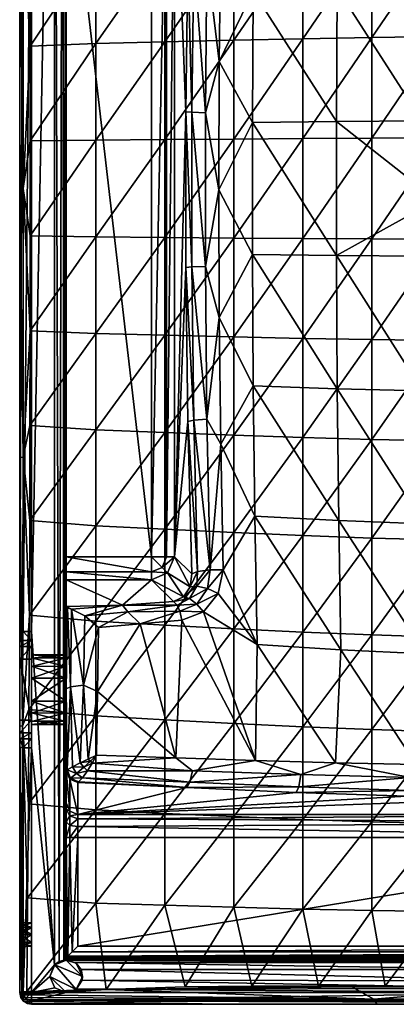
# Model space of a CAD drawing. Header units: inches. Extents: x -455 to 0, y -662 to 38.
# Tile 1 of 5: x -455 to -293, y -662 to -239. Entities that reach past the tile are written whole.
import ezdxf

# ---------------------------------------------------------------- set-up
doc = ezdxf.new("R2010")
doc.units = ezdxf.units.IN
doc.header["$MEASUREMENT"] = 0
doc.layers.add('Layer 1', color=7, linetype='Continuous')

# ---------------------------------------------------------------- blocks, each defined once
blk = doc.blocks.new('Tsunami 70')
at = {"color": 9, "true_color": 0xc0c0c0}
mesh = blk.add_polyface(dxfattribs=at)
corners = [(-455, -513.76, -67.43), (-455, -311.75, -10.04), (-455, -427.21, -6.83), (-455, -508.3, -69.58), (-422.34, -456.47, -15.93), (-422.34, -415.3, -19.71), (-392.73, -416.51, -34.75), (-450.69, -454.18, -2.42), (-450.59, -413.51, -4.89), (-392.73, -458.02, -29.57), (-422.34, -497.43, -10.89), (-450.83, -494.78, 0.83), (-363.12, -417.64, -48.76), (-392.73, -499.15, -22.71), (-363.12, -459.45, -42.29), (-453.56, -427.12, -4.27), (-453.76, -542.51, 5.21), (-388.54, -469.81, -108.41), (-381.19, -477.15, -66.73), (-382.9, -411.77, -76.4), (-435, -476.23, -114.33), (-398.39, -479.65, -108.41), (-398.39, -476.23, -114.33), (-435, -479.65, -108.41), (-435, -469.81, -116.67), (-398.39, -469.81, -116.67), (-393.85, -474.35, -114.33), (-391.96, -469.81, -114.33), (-391.53, -476.67, -109.09), (-381.85, -482.67, -63.21), (-379.02, -482.35, -59.05), (-373.32, -475.42, -58.82), (-378.7, -476.15, -61.77), (-380.29, -411.18, -71.26), (-374.66, -410.74, -68.32), (-440, 18.19, -131.67), (-440, -644.91, -131.67), (-438, -643.48, -131.25), (-436.08, -642.89, -129.78), (-436.46, 18.19, -130.21), (-435.28, -642.09, -128.32), (-435, -641.81, -126.67), (-435, 18.19, -126.67)]
mesh.append_faces([[corners[k] for k in face] for face in [(0, 1, 2), (1, 0, 3), (4, 5, 6), (7, 8, 5), (9, 4, 6), (10, 4, 9), (11, 7, 4), (9, 6, 12), (5, 4, 7), (13, 9, 14), (15, 8, 7), (11, 15, 7), (15, 16, 2), (17, 18, 19), (20, 21, 22), (20, 23, 21), (20, 22, 24), (25, 24, 22), (25, 26, 27), (22, 21, 28), (26, 28, 17), (25, 22, 26), (27, 26, 17), (26, 22, 28), (29, 17, 28), (29, 18, 17), (30, 31, 32), (31, 33, 32), (19, 18, 32), (31, 34, 33), (33, 19, 32), (35, 36, 37), (37, 38, 39), (38, 40, 39), (40, 41, 42)]], dxfattribs={"color": 9})
mesh = blk.add_polyface(dxfattribs=at)
corners = [(-455, -117.84, -74.87), (-455, -508.3, -69.58), (-455, -505.78, -74.87), (-455, -502.16, -126.67), (-455, -121.46, -126.67), (-453.54, -501.91, -130.21), (-450, -501.81, -131.67), (-450, -121.81, -131.67), (-453.54, -121.71, -130.21), (-435, -469.81, -116.67), (-435, 18.19, -126.67), (-435, -641.81, -126.67), (-440, 18.19, -131.67), (-440, -644.91, -131.67), (-392.73, -332.8, -39.94), (-363.12, -290.57, -55.26), (-363.12, -333.05, -55.26), (-392.73, -290.81, -39.94), (-422.34, -332.54, -23.52), (-422.34, -373.97, -22.25), (-450.52, -372.84, -6.52), (-450.49, -332.12, -7.34), (-392.73, -374.74, -38.21), (-422.34, -291.08, -23.52), (-422.34, -415.3, -19.71), (-450.59, -413.51, -4.89), (-392.73, -416.51, -34.75), (-363.12, -375.45, -53.09), (-453.5, -311.75, -7.44), (-453.56, -427.12, -4.27), (-455, -427.21, -6.83), (-455, -311.75, -10.04), (-398.39, -469.81, -116.67), (-435, -153.81, -116.67), (-382.9, -411.77, -76.4), (-383.75, -345.65, -81.24), (-388.54, -469.81, -108.41), (-383.76, -278.91, -81.28), (-391.96, -469.81, -114.33), (-391.97, -153.81, -114.33), (-388.54, -153.81, -108.41), (-381.09, -345.45, -76.02), (-375.33, -345.31, -73.09), (-381.09, -279.11, -76.06), (-374.66, -410.74, -68.32), (-369.4, -367.18, -72.9), (-380.29, -411.18, -71.26)]
mesh.append_faces([[corners[k] for k in face] for face in [(0, 1, 2), (2, 3, 4), (5, 6, 7), (5, 8, 3), (9, 10, 11), (12, 6, 13), (14, 15, 16), (17, 14, 18), (19, 18, 14), (20, 21, 18), (22, 19, 14), (23, 18, 21), (24, 19, 22), (25, 20, 19), (22, 14, 16), (26, 24, 22), (18, 19, 20), (26, 22, 27), (19, 24, 25), (20, 28, 21), (20, 29, 28), (29, 30, 31), (29, 31, 28), (25, 29, 20), (9, 32, 33), (34, 35, 36), (35, 37, 36), (38, 39, 32), (36, 40, 38), (41, 42, 43), (44, 42, 41), (35, 41, 37), (45, 42, 44), (34, 46, 35), (46, 41, 35), (41, 46, 44)]], dxfattribs={"color": 9})
mesh = blk.add_polyface(dxfattribs=at)
corners = [(-455, -115.31, -69.58), (-455, -508.3, -69.58), (-455, -117.84, -74.87), (-455, -196.25, -6.82), (-455, -311.75, -10.04), (-455, -109.86, -67.43), (-435, 18.19, -126.67), (-435, -469.81, -116.67), (-435, -153.81, -116.67), (-354.14, -171.26, -69.18), (-367.7, -148.29, -59.34), (-368.76, -202.61, -67.87), (-354.82, -227.14, -77.05), (-369.4, -257.32, -72.95), (-450, -121.81, -131.67), (-450, -501.81, -131.67), (-440, 18.19, -131.67), (-363.12, -248.16, -53.09), (-392.73, -248.88, -38.21), (-363.12, -205.98, -48.76), (-392.73, -207.11, -34.75), (-363.12, -164.17, -42.29), (-333.51, -204.98, -61.26), (-333.51, -247.53, -66.37), (-333.51, -162.89, -53.65), (-422.34, -167.14, -15.93), (-392.73, -165.6, -29.57), (-422.34, -208.32, -19.71), (-450.7, -169.32, -2.45), (-450.59, -209.97, -4.89), (-422.34, -249.65, -22.25), (-450.53, -250.69, -6.52), (-453.56, -196.23, -4.25), (-453.5, -311.75, -7.44), (-383.76, -278.91, -81.28), (-382.91, -212.45, -76.47), (-388.54, -153.81, -108.41), (-380.3, -213.04, -71.33), (-375.34, -279.26, -73.12), (-374.67, -213.47, -68.39), (-381.09, -279.11, -76.06), (-381.19, -146.46, -66.73), (-373.32, -148.2, -58.82), (-378.7, -147.47, -61.77), (-438, -643.48, -131.25), (-436.46, 18.19, -130.21), (-435.28, -642.09, -128.32)]
mesh.append_faces([[corners[k] for k in face] for face in [(0, 1, 2), (3, 4, 5), (0, 5, 4), (6, 7, 8), (9, 10, 11), (11, 12, 9), (12, 11, 13), (14, 15, 16), (17, 18, 19), (19, 20, 21), (17, 22, 23), (24, 22, 19), (25, 26, 27), (21, 24, 19), (26, 20, 27), (28, 25, 29), (27, 20, 30), (19, 22, 17), (27, 29, 25), (20, 26, 21), (20, 18, 30), (29, 27, 31), (30, 31, 27), (18, 20, 19), (31, 32, 29), (32, 33, 3), (32, 28, 29), (34, 35, 36), (37, 38, 39), (40, 37, 35), (37, 41, 35), (11, 42, 39), (13, 11, 39), (43, 37, 39), (16, 44, 45), (46, 6, 45)]], dxfattribs={"color": 9})
mesh = blk.add_polyface(dxfattribs=at)
corners = [(-455, -311.75, -10.04), (-455, -508.3, -69.58), (-455, -115.31, -69.58), (-455, -121.46, -126.67), (-455, -117.84, -74.87), (-455, -505.78, -74.87), (-455, -502.16, -126.67), (-453.54, -121.71, -130.21), (-450, -121.81, -131.67), (-453.54, -501.91, -130.21), (-319.02, -283.1, -95.99), (-354.82, -227.14, -77.05), (-355.14, -283.53, -80.99), (-369.4, -257.32, -72.95), (-369.62, -312.36, -74.62), (-355.14, -340.09, -80.99), (-363.12, -290.57, -55.26), (-333.51, -247.53, -66.37), (-333.51, -290.35, -68.92), (-363.12, -248.16, -53.09), (-392.73, -290.81, -39.94), (-422.34, -249.65, -22.25), (-392.73, -248.88, -38.21), (-422.34, -291.08, -23.52), (-450.53, -250.69, -6.52), (-450.5, -291.4, -7.34), (-422.34, -332.54, -23.52), (-363.12, -333.05, -55.26), (-450.49, -332.12, -7.34), (-392.73, -332.8, -39.94), (-453.5, -311.75, -7.44), (-455, -196.25, -6.82), (-453.56, -196.23, -4.25), (-398.39, -469.81, -116.67), (-398.39, -153.81, -116.67), (-435, -153.81, -116.67), (-388.54, -153.81, -108.41), (-388.54, -469.81, -108.41), (-383.76, -278.91, -81.28), (-391.97, -153.81, -114.33), (-391.96, -469.81, -114.33), (-375.34, -279.26, -73.12), (-375.33, -345.31, -73.09), (-381.09, -279.11, -76.06), (-381.09, -345.45, -76.02), (-382.91, -212.45, -76.47), (-374.67, -213.47, -68.39), (-380.3, -213.04, -71.33)]
mesh.append_faces([[corners[k] for k in face] for face in [(0, 1, 2), (3, 4, 5), (3, 6, 7), (8, 7, 9), (10, 11, 12), (13, 12, 11), (12, 13, 14), (14, 15, 12), (16, 17, 18), (19, 16, 20), (21, 22, 23), (19, 17, 16), (22, 20, 23), (24, 21, 25), (26, 23, 20), (16, 18, 27), (23, 25, 21), (20, 22, 19), (25, 23, 28), (29, 20, 16), (30, 0, 31), (24, 30, 32), (30, 25, 28), (25, 30, 24), (33, 34, 35), (36, 37, 38), (33, 39, 34), (39, 40, 36), (13, 41, 14), (14, 41, 42), (43, 42, 41), (44, 43, 38), (38, 43, 45), (46, 41, 13), (47, 43, 41)]], dxfattribs={"color": 9})
mesh = blk.add_polyface(dxfattribs=at)
corners = [(-264.62, -292.01, -128.74), (-256.51, -281.34, -128.74), (-262.64, -283.91, -121.67), (-254.94, -289.91, -131.67), (-261.91, -282.84, -116.2), (-267.69, -291.58, -115.32), (-255.57, -276.81, -121.67), (-268, -292.46, -121.67), (-354.82, -227.14, -77.05), (-318.73, -225.91, -91.28), (-354.14, -171.26, -69.18), (-244.87, -224.4, -108.86), (-281.64, -167.91, -91.64), (-282.1, -224.96, -102.21), (-318.13, -169.36, -81.9), (-282.33, -282.77, -107.51), (-319.02, -283.1, -95.99), (-256, -271.61, -112.38), (-267.85, -283.93, -110.9), (-274.84, -299.62, -109.89), (-274.28, -203.53, -79.82), (-303.89, -204.15, -71.78), (-274.28, -161.04, -70.49), (-333.51, -204.98, -61.26), (-303.89, -161.84, -63.19), (-244.66, -160.57, -75.1), (-333.51, -162.89, -53.65), (-303.89, -290.17, -80.41), (-274.28, -246.6, -86.06), (-274.28, -290.03, -89.19), (-244.66, -203.16, -84.89), (-303.89, -247, -77.53), (-333.51, -247.53, -66.37), (-253.25, -290.33, -93.51), (-333.51, -290.35, -68.92), (-254.33, -274.18, -114.05), (-265.53, -285.67, -112.63)]
mesh.append_faces([[corners[k] for k in face] for face in [(0, 1, 2), (1, 0, 3), (4, 5, 2), (2, 6, 4), (2, 5, 7), (8, 9, 10), (11, 12, 13), (13, 14, 9), (15, 9, 16), (17, 11, 13), (14, 10, 9), (13, 18, 17), (19, 18, 15), (13, 12, 14), (18, 13, 15), (9, 8, 16), (15, 13, 9), (20, 21, 22), (21, 23, 24), (20, 22, 25), (24, 22, 21), (24, 23, 26), (27, 28, 29), (30, 28, 20), (21, 31, 32), (20, 31, 21), (21, 32, 23), (28, 31, 20), (33, 29, 28), (31, 27, 34), (31, 28, 27), (32, 31, 34), (35, 18, 36), (36, 4, 35), (35, 17, 18), (4, 36, 5)]], dxfattribs={"color": 9})
mesh = blk.add_polyface(dxfattribs=at)
corners = [(-259.09, -296.5, -131.67), (-254.94, -289.91, -131.67), (-264.62, -292.01, -128.74), (-268.54, -302.57, -128.74), (-272.5, -311.81, -121.67), (-269.57, -311.81, -128.74), (-271.3, -301.79, -121.67), (-268, -292.46, -121.67), (-262.5, -311.81, -131.67), (-261.69, -303.93, -131.67), (-262.64, -283.91, -121.67), (-271.22, -301.23, -114.76), (-267.69, -291.58, -115.32), (-272.5, -311.81, -114.52), (-274.84, -299.62, -109.89), (-282.33, -282.77, -107.51), (-276.1, -316.84, -109.7), (-319.02, -283.1, -95.99), (-355.14, -283.53, -80.99), (-319.02, -340.51, -95.99), (-261.42, -320.35, -131.67), (-252.5, -311.81, -131.67), (-274.28, -290.03, -89.19), (-303.89, -333.45, -80.41), (-303.89, -290.17, -80.41), (-253.25, -290.33, -93.51), (-259.72, -303.99, -92.71), (-274.28, -333.58, -89.19), (-333.51, -290.35, -68.92), (-333.51, -333.27, -68.92), (-272.44, -314.09, -114.53), (-272.27, -316.37, -114.56), (-268.54, -321.04, -128.74), (-272.15, -300.38, -111.65), (-265.53, -285.67, -112.63), (-273.34, -316.53, -111.46), (-267.85, -283.93, -110.9)]
mesh.append_faces([[corners[k] for k in face] for face in [(0, 1, 2), (3, 4, 5), (4, 3, 6), (2, 7, 6), (5, 8, 9), (7, 2, 10), (3, 2, 6), (3, 9, 0), (2, 3, 0), (3, 5, 9), (11, 7, 12), (6, 11, 13), (11, 6, 7), (4, 6, 13), (14, 15, 16), (15, 17, 16), (17, 18, 19), (17, 19, 16), (20, 21, 8), (21, 9, 8), (22, 23, 24), (25, 26, 22), (26, 27, 22), (28, 24, 29), (30, 4, 13), (31, 4, 30), (5, 32, 8), (33, 12, 34), (16, 33, 14), (13, 33, 35), (35, 33, 16), (33, 13, 11), (35, 30, 13), (34, 36, 14), (14, 33, 34), (33, 11, 12)]], dxfattribs={"color": 9})
mesh = blk.add_polyface(dxfattribs=at)
corners = [(-261.58, -347.25, -111.72), (-268.92, -332.09, -112.14), (-271.49, -333.32, -110.39), (-273.34, -316.53, -111.46), (-276.1, -316.84, -109.7), (-269.96, -326.67, -114.97), (-272.27, -316.37, -114.56), (-265.51, -335.97, -115.7), (-355.14, -340.09, -80.99), (-319.02, -340.51, -95.99), (-355.14, -283.53, -80.99), (-282.1, -398.65, -102.21), (-282.33, -340.84, -107.51), (-318.73, -397.71, -91.28), (-369.62, -312.36, -74.62), (-369.4, -367.18, -72.9), (-253.45, -333.03, -93.48), (-274.28, -377.01, -86.06), (-274.28, -333.58, -89.19), (-363.12, -375.45, -53.09), (-333.51, -333.27, -68.92), (-333.51, -376.09, -66.37), (-333.51, -290.35, -68.92), (-363.12, -333.05, -55.26), (-303.89, -376.62, -77.53), (-303.89, -333.45, -80.41), (-274.28, -290.03, -89.19), (-392.73, -374.74, -38.21), (-303.89, -290.17, -80.41), (-272.5, -311.81, -121.67), (-271.3, -321.83, -121.67), (-268, -331.16, -121.67), (-262.64, -339.71, -121.67), (-268.54, -321.04, -128.74), (-264.62, -331.61, -128.74), (-269.57, -311.81, -128.74), (-272.44, -314.09, -114.53), (-375.33, -345.31, -73.09)]
mesh.append_faces([[corners[k] for k in face] for face in [(0, 1, 2), (1, 3, 2), (3, 4, 2), (5, 6, 3), (5, 1, 7), (1, 5, 3), (8, 9, 10), (9, 11, 12), (12, 11, 0), (9, 12, 4), (4, 12, 2), (2, 12, 0), (9, 8, 13), (8, 14, 15), (16, 17, 18), (19, 20, 21), (22, 20, 23), (18, 24, 25), (18, 25, 26), (27, 23, 19), (20, 28, 25), (20, 25, 21), (23, 20, 19), (21, 25, 24), (29, 6, 30), (5, 30, 6), (30, 5, 31), (7, 32, 31), (31, 5, 7), (33, 31, 34), (31, 33, 30), (30, 35, 29), (33, 35, 30), (34, 31, 32), (3, 6, 36), (15, 14, 37)]], dxfattribs={"color": 9})
mesh = blk.add_polyface(dxfattribs=at)
corners = [(-318.73, -397.71, -91.28), (-318.13, -454.26, -81.9), (-281.64, -455.7, -91.64), (-354.82, -396.48, -77.05), (-354.14, -452.36, -69.18), (-353.09, -507.39, -57.42), (-367.7, -475.33, -59.34), (-355.14, -340.09, -80.99), (-282.1, -398.65, -102.21), (-244.64, -456.56, -97.55), (-369.4, -367.18, -72.9), (-319.02, -340.51, -95.99), (-368.75, -421.52, -67.81), (-280.96, -511.49, -75.88), (-317.21, -509.72, -67.9), (-333.51, -418.64, -61.26), (-303.89, -376.62, -77.53), (-303.89, -419.47, -71.78), (-363.12, -417.64, -48.76), (-333.51, -376.09, -66.37), (-274.28, -377.01, -86.06), (-274.28, -333.58, -89.19), (-274.28, -420.09, -79.82), (-333.51, -460.72, -53.65), (-363.12, -459.45, -42.29), (-392.73, -416.51, -34.75), (-363.12, -375.45, -53.09), (-303.89, -461.78, -63.19), (-274.28, -462.57, -70.49), (-392.73, -458.02, -29.57), (-303.89, -503.35, -51.82), (-333.51, -502.17, -43.56), (-363.12, -500.75, -33.72), (-373.32, -475.42, -58.82), (-374.41, -483.45, -56.44), (-374.66, -410.74, -68.32)]
mesh.append_faces([[corners[k] for k in face] for face in [(0, 1, 2), (3, 4, 1), (5, 4, 6), (0, 7, 3), (8, 2, 9), (2, 8, 0), (10, 3, 7), (0, 8, 11), (0, 3, 1), (3, 10, 12), (1, 13, 2), (12, 4, 3), (1, 4, 14), (4, 12, 6), (15, 16, 17), (18, 19, 15), (20, 16, 21), (22, 17, 20), (15, 23, 24), (25, 26, 18), (20, 17, 16), (19, 16, 15), (26, 19, 18), (27, 22, 28), (23, 17, 27), (29, 18, 24), (22, 27, 17), (17, 23, 15), (18, 15, 24), (27, 28, 30), (27, 31, 23), (24, 23, 32), (33, 34, 6), (12, 10, 35), (12, 33, 6), (35, 33, 12)]], dxfattribs={"color": 9})
mesh = blk.add_polyface(dxfattribs=at)
corners = [(-455, -539.86, -67.43), (-455, -513.76, -67.43), (-455, -427.21, -6.83), (-455, -542.36, 2.75), (-450, -513.37, -86.76), (-435, -511.91, -81.49), (-435, -513.19, -86.57), (-450, -511.91, -81.85), (-450, -513.19, -76.77), (-435, -513.37, -76.58), (-450, -516.89, -90.24), (-435, -516.89, -73.1), (-435, -476.23, -114.33), (-435, -575.43, -109.27), (-435, -479.65, -108.41), (-435, -469.81, -116.67), (-435, -578.09, -115.52), (-435, -516.73, -90.3), (-435, -531.81, -91.67), (-435, -521.81, -91.67), (-435, -491.1, -43.52), (-435, -521.81, -71.67), (-451.02, -535.3, 4.84), (-450.83, -494.78, 0.83), (-422.34, -497.43, -10.89), (-453.76, -542.51, 5.21), (-453.56, -427.12, -4.27), (-435, -526.47, -37.92), (-434.42, -491.71, -40.04), (-450, -505.78, -74.87), (-450, -521.81, -91.67), (-450, -501.81, -131.67), (-450, -508.3, -69.58), (-450, -513.76, -67.43), (-455, -505.78, -74.87), (-455, -508.3, -69.58), (-453.54, -501.91, -130.21), (-455, -502.16, -126.67)]
mesh.append_faces([[corners[k] for k in face] for face in [(0, 1, 2), (2, 3, 0), (4, 5, 6), (7, 8, 9), (5, 4, 7), (4, 6, 10), (8, 11, 9), (7, 9, 5), (12, 13, 14), (15, 16, 12), (14, 17, 6), (18, 19, 14), (14, 5, 9), (19, 17, 14), (6, 5, 14), (9, 20, 14), (20, 11, 21), (9, 11, 20), (22, 23, 24), (3, 2, 25), (23, 25, 26), (27, 28, 20), (7, 4, 29), (8, 7, 29), (30, 31, 10), (8, 32, 33), (4, 31, 29), (4, 10, 31), (29, 32, 8), (1, 33, 32), (34, 35, 29), (1, 32, 35), (35, 32, 29), (34, 29, 36), (31, 36, 29), (37, 34, 36)]], dxfattribs={"color": 9})
mesh = blk.add_polyface(dxfattribs=at)
corners = [(-353.09, -507.39, -57.42), (-369.82, -485.54, -56.41), (-376.14, -493.42, -52.28), (-353.84, -557.19, -42.63), (-385.42, -497.01, -47.9), (-317.21, -509.72, -67.9), (-354.14, -452.36, -69.18), (-367.7, -475.33, -59.34), (-244.31, -512.53, -80.72), (-281.64, -455.7, -91.64), (-280.96, -511.49, -75.88), (-318.13, -454.26, -81.9), (-284.89, -558.9, -57.18), (-319.44, -558.15, -50.81), (-388, -556.11, -33.2), (-363.12, -500.75, -33.72), (-392.73, -499.15, -22.71), (-363.12, -459.45, -42.29), (-274.28, -462.57, -70.49), (-274.28, -504.24, -58.15), (-303.89, -503.35, -51.82), (-303.89, -461.78, -63.19), (-333.51, -502.17, -43.56), (-333.51, -460.72, -53.65), (-274.28, -544.85, -42.85), (-303.89, -543.97, -37.73), (-333.51, -542.8, -31.05), (-363.12, -541.39, -23.1), (-392.73, -539.81, -14.19), (-384.64, -486.98, -59.07), (-382.14, -487.7, -55.47), (-379.02, -482.35, -59.05), (-381.85, -482.67, -63.21), (-381.19, -477.15, -66.73), (-378.7, -476.15, -61.77), (-379, -490.08, -52.95), (-387.47, -490.53, -51.77), (-386.27, -493.19, -49.3), (-374.41, -483.45, -56.44), (-373.32, -475.42, -58.82)]
mesh.append_faces([[corners[k] for k in face] for face in [(0, 1, 2), (2, 3, 0), (3, 2, 4), (5, 6, 0), (7, 1, 0), (8, 9, 10), (10, 11, 5), (10, 5, 12), (5, 0, 13), (14, 3, 4), (15, 16, 17), (18, 19, 20), (21, 20, 22), (23, 22, 15), (24, 25, 19), (25, 26, 20), (26, 27, 22), (25, 20, 19), (27, 28, 15), (20, 26, 22), (22, 27, 15), (28, 16, 15), (29, 30, 31), (32, 29, 31), (33, 32, 34), (35, 30, 36), (2, 37, 4), (35, 36, 37), (37, 2, 35), (1, 35, 2), (1, 7, 38), (38, 31, 30), (1, 38, 35), (35, 38, 30), (32, 31, 34), (31, 38, 39)]], dxfattribs={"color": 9})
mesh = blk.add_polyface(dxfattribs=at)
corners = [(-403.32, -498.55, -40.43), (-421.22, -500.13, -32.82), (-421.61, -527.59, -28.18), (-388, -556.11, -33.2), (-385.42, -497.01, -47.9), (-422.34, -538.1, -4.63), (-422.34, -497.43, -10.89), (-392.73, -499.15, -22.71), (-392.73, -458.02, -29.57), (-392.73, -539.81, -14.19), (-422.34, -456.47, -15.93), (-450.83, -494.78, 0.83), (-451.02, -535.3, 4.84), (-398.39, -479.65, -108.41), (-435, -479.65, -108.41), (-410.91, -490.62, -46.2), (-389.03, -489.02, -55.3), (-435, -491.1, -43.52), (-432.73, -492.26, -36.94), (-434.42, -491.71, -40.04), (-381.85, -482.67, -63.21), (-391.53, -476.67, -109.09), (-384.64, -486.98, -59.07), (-427.02, -495.2, -33.01), (-408.57, -493.42, -41.25), (-387.47, -490.53, -51.77), (-386.27, -493.19, -49.3), (-382.14, -487.7, -55.47), (-427.63, -524.9, -28.4), (-435, -526.47, -37.92), (-433.16, -525.55, -32.21), (-428.99, -558.24, -22.77), (-425.55, -556.59, -22.26), (-434.61, -561.2, -28.72)]
mesh.append_faces([[corners[k] for k in face] for face in [(0, 1, 2), (2, 3, 0), (3, 4, 0), (5, 6, 7), (7, 6, 8), (9, 5, 7), (10, 6, 11), (5, 12, 6), (13, 14, 15), (15, 16, 13), (14, 17, 15), (18, 17, 19), (18, 15, 17), (20, 21, 22), (13, 22, 21), (16, 22, 13), (15, 23, 24), (16, 15, 25), (24, 25, 15), (4, 26, 0), (24, 0, 26), (23, 15, 18), (0, 24, 1), (23, 1, 24), (25, 24, 26), (27, 16, 25), (22, 16, 27), (28, 2, 1), (29, 30, 19), (30, 28, 18), (31, 28, 30), (2, 28, 32), (1, 23, 28), (28, 23, 18), (30, 18, 19), (30, 29, 33)]], dxfattribs={"color": 9})
mesh = blk.add_polyface(dxfattribs=at)
corners = [(-455, -626.81, -101.67), (-455, -628.81, -97.67), (-450, -626.81, -101.67), (-450, -628.81, -105.67), (-450, -628.81, -97.67), (-455, -656.81, 18.46), (-455, -631.81, -96.67), (-455, -545.31, -69.58), (-455, -539.86, -67.43), (-455, -628.81, -105.67), (-455, -551.46, -126.67), (-455, -542.36, 2.75), (-455, -547.84, -74.87), (-455, -631.81, -106.67), (-455, -656.81, -126.67), (-453.54, -656.81, -130.21), (-450, -551.81, -131.67), (-453.54, -551.71, -130.21), (-450, -656.81, -131.67), (-435, -641.81, -126.67), (-435, -590.2, -121.67), (-435, -469.81, -116.67), (-435, -641.81, -121.67), (-440, -644.91, -131.67), (-451.28, -575.73, 9.61), (-422.34, -578.43, 2.83), (-451.58, -616.07, 15.14), (-453.76, -542.51, 5.21), (-454.1, -656.46, 20.57), (-435, -561.7, -31.43), (-435, -575.43, -109.27), (-433.54, -578.91, -108.66), (-433.54, -565.18, -30.82), (-433.54, -590.2, -118.13), (-433.54, -585.14, -116.96), (-435, -578.09, -115.52), (-435, -583.58, -120.13), (-433.54, -580.94, -113.44), (-432.52, -639.33, -117.35), (-434.33, -641.14, -119.17)]
mesh.append_faces([[corners[k] for k in face] for face in [(0, 1, 2), (0, 2, 3), (1, 4, 2), (5, 6, 7), (5, 7, 8), (0, 9, 10), (8, 11, 5), (7, 6, 12), (10, 9, 13), (13, 14, 10), (12, 0, 10), (1, 12, 6), (1, 0, 12), (15, 16, 17), (15, 18, 16), (15, 17, 14), (10, 14, 17), (19, 20, 21), (22, 20, 19), (23, 16, 18), (24, 25, 26), (24, 26, 27), (5, 11, 28), (26, 28, 27), (27, 28, 11), (29, 30, 31), (29, 31, 32), (20, 33, 34), (35, 31, 30), (36, 37, 35), (35, 37, 31), (34, 36, 20), (36, 34, 37), (38, 33, 39), (22, 39, 20), (39, 33, 20)]], dxfattribs={"color": 9})
mesh = blk.add_polyface(dxfattribs=at)
corners = [(-450, -540.25, -76.58), (-435, -541.71, -81.85), (-435, -540.43, -76.77), (-450, -541.71, -81.49), (-435, -540.25, -86.76), (-435, -575.43, -109.27), (-435, -476.23, -114.33), (-435, -578.09, -115.52), (-435, -469.81, -116.67), (-435, -590.2, -121.67), (-435, -583.58, -120.13), (-435, -561.7, -31.43), (-435, -531.81, -71.67), (-435, -536.88, -73.04), (-435, -536.73, -90.24), (-435, -531.81, -91.67), (-450, -501.81, -131.67), (-450, -551.81, -131.67), (-440, -644.91, -131.67), (-451.02, -535.3, 4.84), (-422.34, -538.1, -4.63), (-451.28, -575.73, 9.61), (-453.76, -542.51, 5.21), (-434.9, -561.45, -30.06), (-435, -526.47, -37.92), (-434.61, -561.2, -28.72), (-433.16, -525.55, -32.21), (-432.33, -559.93, -24.85), (-433.54, -565.18, -30.82), (-433.46, -564.97, -29.65), (-433.21, -564.76, -28.5), (-450, -539.86, -67.43), (-450, -545.31, -69.58), (-450, -547.84, -74.87), (-450, -540.43, -86.57), (-450, -536.88, -90.3), (-455, -551.46, -126.67), (-453.54, -551.71, -130.21), (-455, -547.84, -74.87), (-455, -539.86, -67.43), (-455, -545.31, -69.58)]
mesh.append_faces([[corners[k] for k in face] for face in [(0, 1, 2), (1, 0, 3), (3, 4, 1), (5, 6, 7), (8, 9, 10), (5, 11, 2), (8, 10, 7), (12, 13, 11), (13, 2, 11), (5, 1, 4), (2, 1, 5), (4, 14, 5), (14, 15, 5), (16, 17, 18), (19, 20, 21), (21, 22, 19), (11, 23, 24), (23, 25, 24), (26, 25, 27), (28, 23, 11), (23, 29, 25), (25, 29, 30), (28, 29, 23), (0, 31, 32), (33, 17, 34), (33, 0, 32), (34, 3, 33), (3, 0, 33), (35, 34, 17), (36, 37, 38), (33, 38, 37), (37, 17, 33), (38, 33, 32), (39, 40, 31), (38, 32, 40), (40, 32, 31)]], dxfattribs={"color": 9})
mesh = blk.add_polyface(dxfattribs=at)
corners = [(-435, -531.81, -91.67), (-450, -531.81, -91.67), (-435, -521.81, -91.67), (-450, -521.81, -91.67), (-435, -531.81, -71.67), (-435, -521.81, -71.67), (-450, -521.81, -71.67), (-450, -531.81, -71.67), (-435, -516.89, -73.1), (-450, -516.73, -73.04), (-450, -516.89, -90.24), (-435, -516.73, -90.3), (-435, -513.19, -86.57), (-450, -513.19, -76.77), (-435, -536.73, -90.24), (-450, -536.88, -90.3), (-450, -541.71, -81.49), (-450, -540.43, -86.57), (-435, -540.25, -86.76), (-450, -536.73, -73.1), (-435, -536.88, -73.04), (-435, -540.43, -76.77), (-450, -540.25, -76.58), (-435, -526.47, -37.92), (-435, -561.7, -31.43), (-435, -491.1, -43.52), (-435, -575.43, -109.27), (-435, -479.65, -108.41), (-451.02, -535.3, 4.84), (-453.76, -542.51, 5.21), (-450.83, -494.78, 0.83), (-450, -539.86, -67.43), (-450, -551.81, -131.67), (-450, -501.81, -131.67), (-450, -513.76, -67.43), (-455, -513.76, -67.43), (-455, -539.86, -67.43)]
mesh.append_faces([[corners[k] for k in face] for face in [(0, 1, 2), (1, 3, 2), (4, 5, 6), (6, 7, 4), (5, 8, 9), (3, 10, 11), (12, 11, 10), (3, 11, 2), (9, 6, 5), (13, 9, 8), (0, 14, 15), (16, 17, 18), (7, 19, 20), (21, 20, 19), (7, 20, 4), (22, 21, 19), (17, 14, 18), (15, 1, 0), (17, 15, 14), (23, 4, 24), (25, 4, 23), (26, 0, 27), (25, 5, 4), (28, 29, 30), (22, 19, 31), (19, 7, 31), (32, 33, 1), (6, 31, 7), (6, 34, 31), (9, 13, 34), (6, 9, 34), (3, 1, 33), (1, 15, 32), (31, 34, 35), (35, 36, 31)]], dxfattribs={"color": 9})
mesh = blk.add_polyface(dxfattribs=at)
corners = [(-280.96, -511.49, -75.88), (-284.89, -558.9, -57.18), (-250.36, -559.4, -61.34), (-317.21, -509.72, -67.9), (-319.44, -558.15, -50.81), (-353.09, -507.39, -57.42), (-353.84, -557.19, -42.63), (-303.89, -543.97, -37.73), (-274.28, -544.85, -42.85), (-303.89, -583.45, -21), (-274.28, -584.2, -24.68), (-333.51, -542.8, -31.05), (-333.51, -582.45, -16.18), (-363.12, -541.39, -23.1), (-363.12, -581.25, -10.46), (-303.89, -621.58, -1.72), (-333.51, -620.94, 0.95), (-363.12, -620.17, 4.12), (-430, -636.81, -116.67), (-145, -590.2, -116.67), (-430, -590.2, -116.67), (-241.03, -573.47, -69.37), (-288.85, -572.55, -64.16), (-430, -580.35, -108.41), (-336.43, -570.91, -54.85), (-145, -580.35, -108.41), (-145, -583.77, -114.33), (-430, -582.3, -112.75), (-430, -585.58, -115.51), (-287.39, -564.53, -56.17), (-334.35, -563.28, -47.06), (-335.24, -568.49, -50), (-288, -570.01, -59.12), (-240.48, -565.22, -61.25), (-381.98, -566.52, -38.16), (-380.92, -561.67, -35.23), (-383.33, -568.78, -42.8), (-240.71, -570.85, -64.21)]
mesh.append_faces([[corners[k] for k in face] for face in [(0, 1, 2), (3, 4, 1), (5, 6, 4), (7, 8, 9), (10, 9, 8), (11, 7, 12), (9, 12, 7), (13, 11, 14), (12, 14, 11), (10, 15, 9), (9, 16, 12), (15, 16, 9), (12, 17, 14), (16, 17, 12), (18, 19, 20), (21, 22, 23), (24, 23, 22), (25, 21, 23), (26, 27, 28), (28, 20, 19), (25, 23, 27), (29, 30, 31), (32, 33, 29), (34, 30, 35), (31, 34, 36), (32, 29, 31), (29, 1, 4), (2, 1, 29), (4, 6, 30), (37, 32, 22), (22, 32, 24), (30, 29, 4), (24, 31, 36), (31, 24, 32), (30, 6, 35), (34, 31, 30)]], dxfattribs={"color": 9})
mesh = blk.add_polyface(dxfattribs=at)
corners = [(-423.89, -558.37, -22.43), (-422.08, -554.98, -23), (-424.64, -557.42, -22.2), (-425.55, -556.59, -22.26), (-428.99, -558.24, -22.77), (-427.49, -560.04, -22.38), (-425.87, -561.62, -23.08), (-421.61, -527.59, -28.18), (-388, -556.11, -33.2), (-392.73, -539.81, -14.19), (-422.34, -578.43, 2.83), (-422.34, -538.1, -4.63), (-451.28, -575.73, 9.61), (-363.12, -581.25, -10.46), (-392.73, -579.89, -4.05), (-363.12, -541.39, -23.1), (-429.81, -566.39, -29.21), (-430, -566.63, -30.57), (-383.33, -568.78, -42.8), (-433.16, -525.55, -32.21), (-432.33, -559.93, -24.85), (-427.63, -524.9, -28.4), (-428, -564.6, -25.28), (-381.98, -566.52, -38.16), (-380.92, -561.67, -35.23), (-353.84, -557.19, -42.63), (-433.21, -564.76, -28.5), (-430.61, -562.76, -24.13), (-434.61, -561.2, -28.72), (-433.46, -564.97, -29.65), (-433.54, -565.18, -30.82), (-430, -580.35, -108.41)]
mesh.append_faces([[corners[k] for k in face] for face in [(0, 1, 2), (3, 2, 1), (2, 4, 5), (2, 5, 0), (6, 0, 5), (3, 4, 2), (7, 1, 8), (9, 10, 11), (12, 11, 10), (13, 14, 15), (15, 14, 9), (9, 14, 10), (16, 17, 18), (4, 19, 20), (1, 7, 3), (3, 21, 4), (6, 22, 23), (24, 8, 0), (0, 8, 1), (16, 18, 22), (23, 24, 6), (25, 8, 24), (6, 24, 0), (23, 22, 18), (16, 22, 26), (27, 28, 26), (22, 27, 26), (27, 6, 5), (5, 4, 20), (27, 22, 6), (27, 20, 28), (20, 27, 5), (29, 17, 16), (16, 26, 29), (17, 29, 30), (17, 30, 31)]], dxfattribs={"color": 9})
mesh = blk.add_polyface(dxfattribs=at)
corners = [(-431.27, -643.89, -130.73), (-435, -642.81, -81.67), (-430.8, -644.21, -81.67), (-428.68, -646.81, -131.67), (-428, -649.81, -81.67), (-430.77, -655.25, -131.67), (-428.24, -651.44, -131.67), (-430.8, -655.41, -81.67), (-435, -656.81, -131.67), (-301.71, -661.81, 9.8), (-450, -661.81, -126.67), (-450, -661.81, 14.57), (-363.12, -581.25, -10.46), (-392.73, -619.3, 7.67), (-392.73, -579.89, -4.05), (-363.12, -620.17, 4.12), (-422.34, -618.36, 11.48), (-422.34, -578.43, 2.83), (-383.96, -654.31, 19.36), (-417.86, -655.46, 20.55), (-451.95, -656.32, 21.42), (-451.58, -616.07, 15.14), (-453.61, -658.86, 20.71), (-452.97, -657.8, 21.36), (-303.08, -659.61, 15.12), (-453.18, -660.67, 18.71), (-453.67, -659.89, 19.76), (-451.65, -661.53, 16.69), (-430, -580.35, -108.41), (-383.33, -568.78, -42.8), (-430, -566.63, -30.57), (-336.43, -570.91, -54.85), (-433.54, -565.18, -30.82), (-433.54, -578.91, -108.66), (-433.54, -580.94, -113.44), (-430, -582.3, -112.75), (-430, -590.2, -116.67), (-430, -585.58, -115.51), (-433.54, -590.2, -118.13), (-433.54, -585.14, -116.96), (-430, -636.81, -116.67), (-432.52, -639.33, -117.35)]
mesh.append_faces([[corners[k] for k in face] for face in [(0, 1, 2), (3, 2, 4), (3, 0, 2), (5, 6, 7), (4, 7, 6), (8, 5, 7), (4, 6, 3), (9, 10, 11), (12, 13, 14), (15, 13, 12), (14, 16, 17), (13, 16, 14), (18, 13, 15), (19, 13, 18), (19, 16, 13), (16, 19, 20), (17, 16, 21), (22, 23, 24), (25, 26, 24), (27, 25, 24), (9, 11, 27), (23, 19, 24), (22, 24, 26), (28, 29, 30), (31, 29, 28), (32, 33, 28), (34, 35, 28), (36, 37, 38), (39, 35, 34), (39, 38, 37), (37, 35, 39), (34, 28, 33), (40, 36, 41), (36, 38, 41), (4, 2, 1)]], dxfattribs={"color": 9})
mesh = blk.add_polyface(dxfattribs=at)
corners = [(-221.18, -646.81, -131.67), (-223.3, -644.21, -81.67), (-220.5, -649.81, -81.67), (-223.3, -655.41, -81.67), (-220.74, -651.44, -131.67), (-223.27, -655.25, -131.67), (-227.5, -656.81, -131.67), (-5, -656.81, -131.67), (-15, -646.81, -131.67), (-450, -661.81, -126.67), (-153.29, -661.81, 9.8), (-5, -661.81, -126.67), (-126.14, -583.1, -21.33), (-155.77, -621.89, -3.79), (-155.77, -583.92, -24.72), (-185.4, -622.25, -5.02), (-185.4, -584.49, -26.94), (-215.03, -622.42, -5.48), (-215.03, -584.74, -27.77), (-153.45, -654.41, 17.36), (-126.14, -621.36, -1.92), (-182.64, -654.22, 17.02), (-211.84, -654.18, 16.8), (-152.33, -659.61, 15.12), (-124.27, -654.77, 17.84), (-241.04, -654.31, 16.72), (-303.08, -659.61, 15.12), (-20, -641.81, -126.67), (-20, -641.81, -121.67), (-435, -641.81, -126.67), (-25, -636.81, -116.67), (-145, -590.2, -116.67), (-430, -636.81, -116.67), (-145, -580.35, -108.41), (-136.13, -578.66, -108.41), (-145, -572.64, -64.69), (-241.03, -573.47, -69.37), (-193.07, -573.48, -69.43), (-135.08, -581.88, -114.33), (-145, -583.77, -114.33), (-17.52, -644.28, -130.99), (-223.77, -643.89, -130.73), (-435.28, -642.09, -128.32), (-19.33, -642.48, -129.17), (-227.5, -642.81, -129.67), (-20.67, -641.14, -119.17), (-435, -641.81, -121.67), (-432.52, -639.33, -117.35), (-22.48, -639.33, -117.35), (-434.33, -641.14, -119.17), (-5, -660.34, -130.21), (-450, -660.34, -130.21)]
mesh.append_faces([[corners[k] for k in face] for face in [(0, 1, 2), (2, 3, 4), (2, 4, 0), (5, 6, 7), (4, 5, 8), (0, 4, 8), (9, 10, 11), (12, 13, 14), (14, 15, 16), (13, 15, 14), (16, 17, 18), (15, 17, 16), (19, 13, 20), (21, 13, 19), (21, 15, 13), (22, 15, 21), (22, 17, 15), (23, 19, 24), (22, 21, 23), (23, 21, 19), (23, 25, 22), (23, 10, 26), (27, 28, 29), (30, 31, 32), (33, 34, 35), (36, 33, 37), (37, 33, 35), (31, 38, 39), (34, 33, 39), (0, 40, 41), (42, 43, 27), (41, 40, 44), (28, 45, 46), (30, 47, 48), (48, 49, 45), (50, 51, 11)]], dxfattribs={"color": 9})
mesh = blk.add_polyface(dxfattribs=at)
corners = [(-223.77, -643.89, -130.73), (-227.5, -642.81, -81.67), (-223.3, -644.21, -81.67), (-227.5, -642.81, -129.67), (-221.18, -646.81, -131.67), (-227.5, -656.81, -81.67), (-227.5, -656.81, -131.67), (-223.3, -655.41, -81.67), (-223.27, -655.25, -131.67), (-220.74, -651.44, -131.67), (-215.03, -584.74, -27.77), (-244.66, -622.35, -5.05), (-244.66, -584.65, -27.01), (-215.03, -622.42, -5.48), (-274.28, -622.06, -3.76), (-274.28, -584.2, -24.68), (-241.04, -654.31, 16.72), (-211.84, -654.18, 16.8), (-269.64, -654.08, 16.89), (-152.33, -659.61, 15.12), (-303.08, -659.61, 15.12), (-301.71, -661.81, 9.8), (-153.29, -661.81, 9.8), (-145, -583.77, -114.33), (-430, -585.58, -115.51), (-145, -590.2, -116.67), (-145, -580.35, -108.41), (-430, -582.3, -112.75), (-19.33, -642.48, -129.17), (-435, -642.81, -129.67), (-5, -660.34, -130.21), (-450, -660.34, -130.21), (-232.45, -654.76, -81.67), (-234.5, -649.81, -81.67), (-220.5, -649.81, -81.67), (-232.45, -644.86, -81.67), (-233.82, -646.81, -131.67), (-231.23, -643.89, -130.73), (-234.16, -651.69, -131.67), (-232.06, -655.02, -131.67)]
mesh.append_faces([[corners[k] for k in face] for face in [(0, 1, 2), (3, 1, 0), (4, 0, 2), (5, 6, 7), (8, 9, 7), (6, 8, 7), (10, 11, 12), (13, 11, 10), (12, 14, 15), (11, 14, 12), (16, 13, 17), (16, 11, 13), (18, 11, 16), (18, 14, 11), (16, 19, 20), (21, 20, 22), (23, 24, 25), (23, 26, 27), (28, 29, 3), (30, 6, 31), (32, 5, 33), (34, 1, 35), (5, 7, 33), (7, 34, 35), (35, 33, 7), (34, 2, 1), (33, 35, 36), (37, 35, 1), (35, 37, 36), (37, 1, 3), (33, 36, 38), (38, 39, 32), (32, 33, 38), (6, 32, 39), (6, 5, 32)]], dxfattribs={"color": 9})
mesh = blk.add_polyface(dxfattribs=at)
corners = [(-232.06, -655.02, -131.67), (-234.16, -651.69, -131.67), (-428.24, -651.44, -131.67), (-430.77, -655.25, -131.67), (-435, -656.81, -131.67), (-227.5, -656.81, -131.67), (-233.82, -646.81, -131.67), (-428.68, -646.81, -131.67), (-301.71, -661.81, 9.8), (-153.29, -661.81, 9.8), (-450, -661.81, -126.67), (-274.28, -622.06, -3.76), (-303.89, -621.58, -1.72), (-274.28, -584.2, -24.68), (-298.23, -653.97, 17.24), (-269.64, -654.08, 16.89), (-326.82, -653.97, 17.77), (-333.51, -620.94, 0.95), (-355.4, -654.08, 18.48), (-363.12, -620.17, 4.12), (-383.96, -654.31, 19.36), (-312.52, -654.31, 17.48), (-241.04, -654.31, 16.72), (-451.65, -661.53, 16.69), (-303.08, -659.61, 15.12), (-417.86, -655.46, 20.55), (-20, -641.81, -121.67), (-435, -641.81, -121.67), (-435, -641.81, -126.67), (-431.27, -643.89, -130.73), (-231.23, -643.89, -130.73), (-19.33, -642.48, -129.17), (-435.28, -642.09, -128.32), (-435, -642.81, -129.67), (-227.5, -642.81, -129.67), (-20, -641.81, -126.67), (-432.52, -639.33, -117.35), (-434.33, -641.14, -119.17), (-22.48, -639.33, -117.35), (-430, -636.81, -116.67), (-25, -636.81, -116.67), (-20.67, -641.14, -119.17), (-5, -661.81, -126.67), (-450, -660.34, -130.21)]
mesh.append_faces([[corners[k] for k in face] for face in [(0, 1, 2), (3, 4, 5), (3, 5, 0), (0, 2, 3), (1, 6, 7), (1, 7, 2), (8, 9, 10), (11, 12, 13), (14, 11, 15), (14, 12, 11), (16, 12, 14), (16, 17, 12), (18, 17, 16), (18, 19, 17), (20, 19, 18), (21, 18, 16), (14, 21, 16), (20, 18, 21), (21, 15, 22), (15, 21, 14), (23, 24, 8), (24, 21, 22), (21, 25, 20), (24, 25, 21), (26, 27, 28), (29, 6, 30), (31, 32, 33), (29, 7, 6), (29, 30, 33), (34, 33, 30), (32, 35, 28), (36, 37, 38), (39, 36, 40), (37, 27, 41), (42, 43, 10), (4, 43, 5)]], dxfattribs={"color": 9})
mesh = blk.add_polyface(dxfattribs=at)
corners = [(-450, -631.81, -96.67), (-450, -628.81, -97.67), (-455, -631.81, -96.67), (-455, -628.81, -105.67), (-450, -631.81, -106.67), (-455, -631.81, -106.67), (-450, -628.81, -105.67), (-455, -626.81, -101.67), (-455, -628.81, -97.67), (-435, -642.81, -129.67), (-435, -642.81, -81.67), (-431.27, -643.89, -130.73), (-455, -636.81, -101.67), (-455, -635.34, -98.13), (-455, -656.81, -126.67), (-455, -656.81, 18.46), (-455, -635.34, -105.21), (-451.95, -656.32, 21.42), (-451.58, -616.07, 15.14), (-422.34, -618.36, 11.48), (-454.1, -656.46, 20.57), (-435.28, -642.09, -128.32), (-436.08, -642.89, -129.78), (-428, -649.81, -81.67), (-439.95, -644.86, -81.67), (-442, -649.81, -81.67), (-430.8, -655.41, -81.67), (-438, -643.48, -131.25), (-440, -644.91, -131.67), (-442, -649.86, -131.67), (-450, -635.34, -98.13), (-450, -636.81, -101.67), (-450, -635.34, -105.21), (-450, -626.81, -101.67)]
mesh.append_faces([[corners[k] for k in face] for face in [(0, 1, 2), (3, 4, 5), (3, 6, 4), (7, 6, 3), (8, 2, 1), (9, 10, 11), (12, 13, 14), (13, 15, 14), (13, 2, 15), (16, 12, 14), (5, 16, 14), (17, 18, 19), (17, 20, 18), (21, 22, 9), (23, 10, 24), (24, 25, 26), (24, 27, 28), (22, 24, 10), (24, 22, 27), (22, 10, 9), (24, 28, 25), (25, 28, 29), (30, 31, 0), (1, 0, 32), (32, 0, 31), (1, 4, 33), (6, 33, 4), (4, 1, 32), (31, 30, 12), (13, 30, 0), (30, 13, 12), (13, 0, 2), (31, 12, 16), (16, 5, 32), (32, 31, 16), (5, 4, 32)]], dxfattribs={"color": 9})
mesh = blk.add_polyface(dxfattribs=at)
corners = [(-435, -656.81, -81.67), (-435, -656.81, -131.67), (-430.8, -655.41, -81.67), (-450, -656.81, -131.67), (-439.93, -654.77, -131.67), (-442, -649.86, -131.67), (-440, -644.91, -131.67), (-451.73, -657.24, 21.57), (-451.95, -656.32, 21.42), (-417.86, -655.46, 20.55), (-452.97, -657.8, 21.36), (-451.65, -661.53, 16.69), (-450, -661.81, 14.57), (-450, -661.81, -126.67), (-454.52, -658.94, 18.6), (-453.54, -660.34, -126.67), (-455, -656.81, -126.67), (-453.18, -660.67, 18.71), (-455, -656.81, 18.46), (-453.78, -658.24, 20.78), (-453.61, -658.86, 20.71), (-453.67, -659.89, 19.76), (-454.1, -656.46, 20.57), (-450, -660.34, -130.21), (-453.54, -656.81, -130.21), (-452.5, -659.31, -130.21), (-439.95, -654.76, -81.67), (-442, -649.81, -81.67), (-428, -649.81, -81.67), (-439.95, -644.86, -81.67)]
mesh.append_faces([[corners[k] for k in face] for face in [(0, 1, 2), (3, 4, 5), (1, 4, 3), (5, 6, 3), (7, 8, 9), (10, 7, 9), (11, 12, 13), (14, 15, 16), (13, 15, 11), (15, 17, 11), (18, 14, 16), (15, 14, 17), (19, 10, 20), (21, 17, 14), (20, 21, 14), (19, 20, 14), (18, 19, 14), (22, 8, 10), (8, 7, 10), (19, 22, 10), (22, 19, 18), (3, 23, 1), (24, 15, 25), (13, 25, 15), (16, 15, 24), (24, 25, 3), (23, 3, 25), (23, 25, 13), (26, 0, 27), (0, 2, 27), (2, 28, 29), (5, 4, 26), (26, 27, 5), (4, 0, 26), (4, 1, 0)]], dxfattribs={"color": 9})

msp = doc.modelspace()

# ---------------------------------------------------------------- block references
at = {"layer": 'Layer 1'}
msp.add_blockref('Tsunami 70', (0, 0), dxfattribs=at)

doc.saveas('drawing.dxf')
